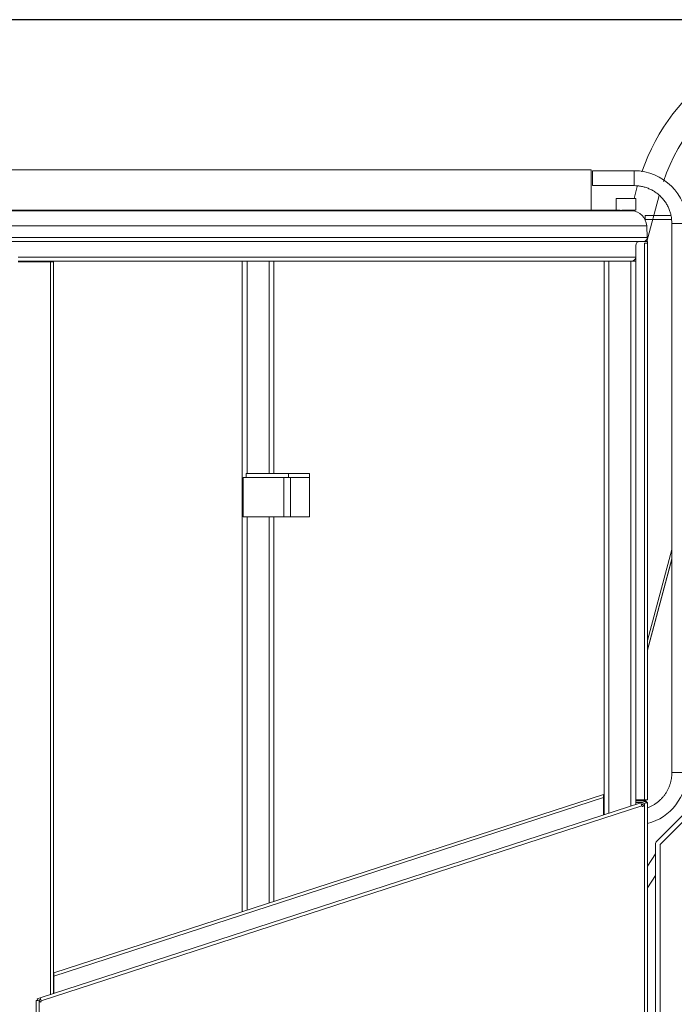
# Model space of a CAD drawing. Extents: x 0 to 59450, y 0 to 42050.
# Tile 211 of 256: x 35107 to 35939, y 30672 to 31924. Entities that reach past the tile are written whole.
import ezdxf

# ---------------------------------------------------------------- set-up
doc = ezdxf.new("R2010")
doc.units = 0
doc.header["$LTSCALE"] = 20
doc.header["$MEASUREMENT"] = 0
doc.layers.get('0').update_dxf_attribs({"linetype": 'CONTINUOUS'})
doc.layers.get('Defpoints').update_dxf_attribs({"linetype": 'CONTINUOUS'})
doc.dimstyles.new('DXF001', dxfattribs={"dimtxt": 3.1, "dimasz": 2, "dimexe": 2, "dimexo": 0.8, "dimgap": 0.09, "dimtad": 1, "dimdsep": 46, "dimtxsty": 'STANDARD', "dimcen": 0.09, "dimazin": 2, "dimtfac": 0.645161, "dimtdec": 4, "dimtmove": 0, "dimatfit": 3, "dimfxl": 1, "dimtvp": 0.66129, "dimtolj": 1, "dimtzin": 0, "dimarcsym": 0})

# ---------------------------------------------------------------- blocks, each defined once
blk = doc.blocks.new('_OPEN')
at = {"color": 0, "linetype": 'ByBlock', "lineweight": -2}
for p, q in [((-1, 0.166667), (0, 0)), ((0, 0), (-1, -0.166667)), ((0, 0), (-1, 0))]:
    blk.add_line(p, q, dxfattribs=at)
blk = doc.blocks.new('*D34')
at = {"color": 0, "linetype": 'Continuous', "lineweight": -2}
for p, q in [((37703.9, 31923.5), (32998.9, 31923.5)), ((33000.9, 29945.5), (33000.9, 31921.5)), ((35949.4, 29943.5), (32998.9, 29943.5))]:
    blk.add_line(p, q, dxfattribs=at)
at = {"layer": 'Defpoints', "color": 0, "linetype": 'Continuous'}
for p in [(33000.9, 31923.5), (37704.7, 31923.5), (35950.2, 29943.5)]:
    blk.add_point(p, dxfattribs=at)
at = {"color": 0, "linetype": 'Continuous', "lineweight": -2, "xscale": 2, "yscale": 2, "zscale": 2}
for p, rotation in [((33000.9, 31923.5), 90), ((33000.9, 29943.5), 270)]:
    blk.add_blockref('_OPEN', p, dxfattribs=dict(at, rotation=rotation))
at = {"color": 0, "linetype": 'Continuous', "lineweight": 13, "insert": (32960.8, 31107.4), "char_height": 80, "attachment_point": 5, "rotation": 90}
blk.add_mtext('\\A1;\\A1;1980', dxfattribs=at)

msp = doc.modelspace()

# ---------------------------------------------------------------- linework, layer by layer
at = {"color": 3, "linetype": 'Continuous', "lineweight": 13}
for p, q in [((35813.496, 31732.504), (34971.456, 31732.504)), ((35813.497, 31732.504), (35833.067, 31732.504)), ((35833.067, 31682.103), (35833.067, 31732.505)), ((35834.741, 31731.504), (35834.741, 31712.504)), ((35887.741, 31731.504), (35834.742, 31731.504)), ((35887.741, 31712.504), (35887.741, 31731.504)), ((35834.742, 31712.504), (35887.741, 31712.504)), ((35887.665, 31696.114), (35891.778, 31711.466)), ((35887.741, 31712.504), (35890.029, 31712.451)), ((35904.09, 31641.503), (35919.717, 31699.824)), ((35877.241, 31696.114), (35864.741, 31696.114)), ((35864.741, 31696.113), (35864.741, 31681.233)), ((35889.741, 31696.114), (35877.241, 31696.114)), ((35889.741, 31681.114), (35889.741, 31696.113)), ((35884.764, 31680.454), (34642.507, 31680.454)), ((34971.456, 31681.111), (35812.785, 31681.111)), ((35859.674, 31681.504), (35812.785, 31681.504)), ((35812.785, 31681.226), (35870.002, 31681.226)), ((35859.674, 31681.234), (35859.674, 31681.504)), ((35870.002, 31681.226), (35884.764, 31680.454)), ((35877.241, 31681.114), (35872.193, 31681.114)), ((35889.741, 31681.114), (35877.241, 31681.114)), ((35884.763, 31680.455), (35884.765, 31680.454)), ((35901.588, 31669.466), (35901.588, 31674.466)), ((35901.588, 31674.466), (35934.695, 31674.466)), ((34642.507, 31661.528), (35903.691, 31661.528)), ((35901.588, 31669.466), (35935.483, 31669.466)), ((35903.691, 31661.529), (35903.691, 31661.527)), ((35903.691, 31661.528), (35904.465, 31646.766)), ((35954.741, 31664.504), (35935.741, 31664.504)), ((35935.741, 31664.503), (35935.741, 30966.177)), ((35904.465, 31646.766), (34642.507, 31646.766)), ((34642.507, 31641.504), (35899.472, 31641.504)), ((35889.741, 31636.504), (35889.741, 31621.504)), ((35899.472, 31641.504), (35900.741, 31641.504)), ((35900.741, 31641.504), (35902.741, 31641.504)), ((35900.741, 31639.504), (35904.74, 31639.504)), ((35900.741, 31639.504), (35900.741, 30931.378)), ((35904.74, 31641.504), (35902.74, 31641.504)), ((35904.74, 31639.504), (35904.74, 31641.504)), ((35904.741, 31637.314), (35904.741, 31641.504)), ((35904.741, 30931.378), (35904.741, 31637.313)), ((35889.741, 31621.504), (35104.739, 31621.504)), ((35104.739, 31616.504), (35849.741, 31616.504)), ((35104.739, 31615.504), (35145.741, 31615.504)), ((35145.741, 31615.504), (35149.741, 31615.504)), ((35145.741, 31615.504), (35145.741, 30683.763)), ((35149.741, 31615.504), (35149.741, 30685.063)), ((35389.741, 31616.504), (35389.741, 30789.382)), ((35395.741, 31346.503), (35395.741, 31616.504)), ((35423.741, 31616.504), (35423.741, 31346.503)), ((35429.741, 31346.504), (35429.741, 31616.504)), ((35849.741, 31616.504), (35849.741, 30912.507)), ((35855.741, 31616.504), (35849.741, 31616.504)), ((35883.741, 31616.504), (35855.741, 31616.504)), ((35855.741, 30914.456), (35855.741, 31616.504)), ((35889.741, 31616.504), (35883.741, 31616.504)), ((35883.741, 31616.504), (35883.741, 30923.553)), ((35889.741, 31621.503), (35889.741, 31616.504)), ((35889.741, 30930.378), (35889.741, 31616.504)), ((35390.698, 31341.504), (35442.7, 31341.504)), ((35390.698, 31291.504), (35390.698, 31341.504)), ((35448.241, 31346.504), (35394.741, 31346.504)), ((35394.741, 31341.504), (35394.741, 31346.504)), ((35450.785, 31341.504), (35442.7, 31341.504)), ((35442.7, 31341.504), (35442.7, 31291.504)), ((35475.346, 31346.504), (35448.241, 31346.504)), ((35448.241, 31341.504), (35448.241, 31346.504)), ((35450.785, 31341.504), (35475.346, 31341.504)), ((35450.785, 31291.504), (35450.785, 31341.504)), ((35475.346, 31341.504), (35475.346, 31346.504)), ((35475.346, 31341.504), (35475.346, 31291.504)), ((35442.7, 31291.504), (35390.698, 31291.504)), ((35395.741, 30791.332), (35395.741, 31291.505)), ((35423.741, 31291.505), (35423.741, 31142.395)), ((35429.741, 30802.379), (35429.741, 31291.504)), ((35442.7, 31291.504), (35450.785, 31291.504)), ((35475.346, 31291.504), (35450.785, 31291.504)), ((35904.741, 31133.957), (35935.741, 31249.65)), ((35904.741, 31122.334), (35935.741, 31238.028)), ((35935.741, 31237.646), (35904.741, 31121.953)), ((35935.741, 31238.059), (35935.733, 31238.03)), ((35423.741, 31142.395), (35423.741, 30800.43)), ((35935.74, 30966.177), (35935.709, 30964.445)), ((35935.741, 30966.178), (35954.741, 30966.178)), ((35150.241, 30711.564), (35848.79, 30938.536)), ((35848.79, 30934.33), (35848.79, 30938.536)), ((35848.791, 30938.536), (35848.79, 30938.536)), ((35916.498, 30879.211), (35982.983, 30945.696)), ((35987.226, 30941.453), (35920.741, 30874.968)), ((35896.318, 30927.641), (35133.025, 30679.632)), ((35134.261, 30675.828), (35897.554, 30923.837)), ((35848.79, 30934.33), (35150.241, 30707.358)), ((35848.789, 30912.197), (35848.79, 30934.33)), ((35889.741, 30930.378), (35900.741, 30930.378)), ((35889.741, 30928.378), (35889.741, 30930.378)), ((35889.741, 30928.368), (35889.741, 30928.378)), ((35889.741, 30928.368), (35889.741, 30925.503)), ((35898.557, 30928.368), (35889.741, 30928.368)), ((35890.741, 30931.378), (35900.741, 30931.378)), ((35892.949, 30928.368), (35892.949, 30928.378)), ((35896.318, 30927.641), (35902.334, 30929.596)), ((35897.554, 30923.837), (35896.318, 30927.641)), ((35898.838, 30926.357), (35896.936, 30925.739)), ((35899.132, 30925.453), (35897.23, 30924.835)), ((35897.585, 30923.742), (35897.554, 30923.837)), ((35898.587, 30928.378), (35898.557, 30928.378)), ((35898.838, 30926.357), (35900.741, 30926.975)), ((35898.838, 30926.357), (35899.487, 30924.36)), ((35904.741, 30931.378), (35900.741, 30931.378)), ((35900.741, 30930.378), (35900.741, 30929.077)), ((35902.595, 30927.578), (35900.741, 30926.975)), ((35900.741, 30926.975), (35900.741, 30095.504)), ((35902.952, 30927.694), (35902.334, 30929.596)), ((35902.952, 30927.694), (35902.595, 30927.578)), ((35902.595, 30927.578), (35904.741, 30927.578)), ((35902.741, 30931.378), (35902.741, 30929.845)), ((35904.741, 30095.504), (35904.741, 30927.578)), ((35914.741, 30097.453), (35914.741, 30874.968)), ((35920.741, 30874.968), (35920.741, 30097.453)), ((35914.741, 30862.809), (35904.741, 30847.41)), ((35904.741, 30819.869), (35914.741, 30835.268)), ((35150.241, 30707.358), (35150.241, 30711.564)), ((35150.241, 30685.225), (35150.241, 30707.358)), ((35127.741, 30190.504), (35127.741, 30676.462)), ((35127.741, 30676.462), (35129.741, 30676.462)), ((35133.025, 30679.632), (35129.132, 30678.367)), ((35129.132, 30678.367), (35129.75, 30676.465)), ((35129.741, 30676.462), (35131.741, 30677.112)), ((35131.741, 30677.112), (35133.643, 30677.73)), ((35132.389, 30675.115), (35131.741, 30677.112)), ((35131.741, 30192.504), (35131.741, 30677.112)), ((35133.025, 30679.632), (35134.261, 30675.828)), ((35134.261, 30675.828), (35134.292, 30675.733))]:
    msp.add_line(p, q, dxfattribs=at)
for centre, radius, start, end in [((36147.782, 31643.008), 265, 124.44334, 160.83632), ((36147.782, 31643.008), 235, 117.01552, 161.41045), ((35887.741, 31664.504), 67, 0, 90), ((35887.904, 31667.122), 45.379, 84.38191, 87.316154), ((35887.616, 31663.806), 48.706, 81.641293, 84.427264), ((35887.394, 31662.251), 50.278, 78.903602, 81.647875), ((35887.501, 31663.542), 48.99, 75.876, 78.736375), ((35887.565, 31663.789), 48.735, 72.961958, 75.877101), ((35887.462, 31663.766), 48.787, 69.904227, 72.855038), ((35887.413, 31663.599), 48.961, 66.942878, 69.916955), ((35887.423, 31663.878), 48.7, 63.803777, 66.825335), ((35887.429, 31663.853), 48.72, 60.776147, 63.822851), ((35887.425, 31664.031), 48.567, 57.589688, 60.669512), ((35887.432, 31663.997), 48.592, 54.522809, 57.619176), ((35887.436, 31664.148), 48.467, 51.303717, 54.42251), ((35887.488, 31664.165), 48.421, 48.208559, 51.339732), ((35887.542, 31664.343), 48.252, 44.967643, 48.114794), ((35887.558, 31664.288), 48.279, 41.882275, 45.027193), ((35887.412, 31664.247), 48.417, 38.673111, 41.803422), ((35887.709, 31664.462), 48.05, 35.547451, 38.694581), ((35888.269, 31664.944), 47.314, 32.28132, 35.466224), ((35887.674, 31664.384), 48.116, 29.363394, 32.467224), ((35885.522, 31663.208), 50.569, 26.41225, 29.328779), ((35859.674, 31677.504), 4, 77.624654, 90), ((35869.741, 31676.233), 5, 87.002879, 89.997448), ((35883.719, 31660.481), 20, 2.99997, 87.002879), ((35888.399, 31664.925), 47.229, 22.963216, 26.099688), ((35893.643, 31667.227), 41.502, 19.256853, 22.860567), ((35886.594, 31663.633), 49.354, 17.661257, 20.497459), ((35836.451, 31647.349), 102.074, 16.596033, 17.831772), ((35893.299, 31666.648), 42.142, 9.814922, 13.523981), ((35897.651, 31667.282), 37.747, 3.790765, 9.992352), ((35840.45, 31659.478), 95.422, 3.018326, 6.196376), ((35894.741, 31636.504), 5, 90, 180), ((35899.472, 31646.504), 5, 270, 362.99997), ((35884.741, 31621.504), 5, 270, 360), ((35887.741, 30966.178), 67, 284.69842, 360), ((35885.932, 30966.385), 49.819, 351.629406, 353.703646), ((35887.125, 30966.259), 48.62, 353.696654, 355.794237), ((35889.788, 30966.076), 45.95, 355.778881, 357.966291), ((35887.197, 30966.429), 48.598, 335.792417, 338.079771), ((35887.058, 30966.416), 48.722, 338.155971, 340.418419), ((35887.104, 30966.411), 48.676, 340.405077, 342.649773), ((35886.898, 30966.399), 48.87, 342.735354, 344.948996), ((35887.049, 30966.371), 48.717, 344.935565, 347.133532), ((35887.082, 30966.296), 48.668, 347.210802, 349.385955), ((35886.909, 30966.334), 48.845, 349.379036, 351.521482), ((35887.484, 30966.375), 48.322, 319.231038, 321.613494), ((35887.211, 30966.592), 48.671, 321.612866, 323.970691), ((35887.316, 30966.443), 48.499, 324.039543, 326.398575), ((35887.427, 30966.406), 48.386, 326.36345, 328.718909), ((35887.244, 30966.441), 48.561, 328.794999, 331.129823), ((35887.252, 30966.458), 48.562, 331.108273, 333.429713), ((35887.135, 30966.442), 48.66, 333.508228, 335.809377), ((35891.741, 30932.378), 2, 180, 270), ((35898.536, 30924.051), 1, 198, 378), ((35900.741, 30926.378), 4, 18.041713, 90), ((35865.975, 31011.215), 97.926, 293.320747, 295.907492), ((35893.64, 30957.326), 37.39, 293.853903, 299.04528), ((35891.579, 30961.293), 41.859, 298.875987, 301.918978), ((35846.356, 31023.331), 118.558, 304.618816, 305.467824), ((35886.152, 30967.673), 50.136, 305.334634, 307.553227), ((35892.25, 30960.986), 41.125, 306.496164, 309.37362), ((35888.123, 30965.883), 47.529, 309.475158, 311.916419), ((35885.374, 30968.54), 51.344, 312.21784, 314.44743), ((35887.334, 30966.492), 48.509, 314.488234, 316.861586), ((35888.198, 30965.844), 47.435, 316.719813, 319.153974), ((35920.741, 30874.968), 6, 135, 180), ((35133.341, 30675.424), 1, 198, 378)]:
    msp.add_arc(centre, radius, start, end, dxfattribs=at)

# ---------------------------------------------------------------- dimensions: what is measured, and where the dimension line sits
at = {"linetype": 'Continuous', "lineweight": 13}
dim = msp.add_linear_dim(base=(33000.915, 31923.504), p1=(35950.24, 29943.504), p2=(37704.706, 31923.504), angle=90, text='\\A1;1980', dimstyle='DXF001', override={"dimtxt": 80, "dimasz": 2, "dimblk1": 'OPEN', "dimblk2": 'OPEN', "dimsah": 1}, dxfattribs=at)
dim.commit()
dim.dimension.update_dxf_attribs({"geometry": '*D34', "text_midpoint": (33000.915, 31107.404), "dimtype": 160})

doc.saveas('drawing.dxf')
